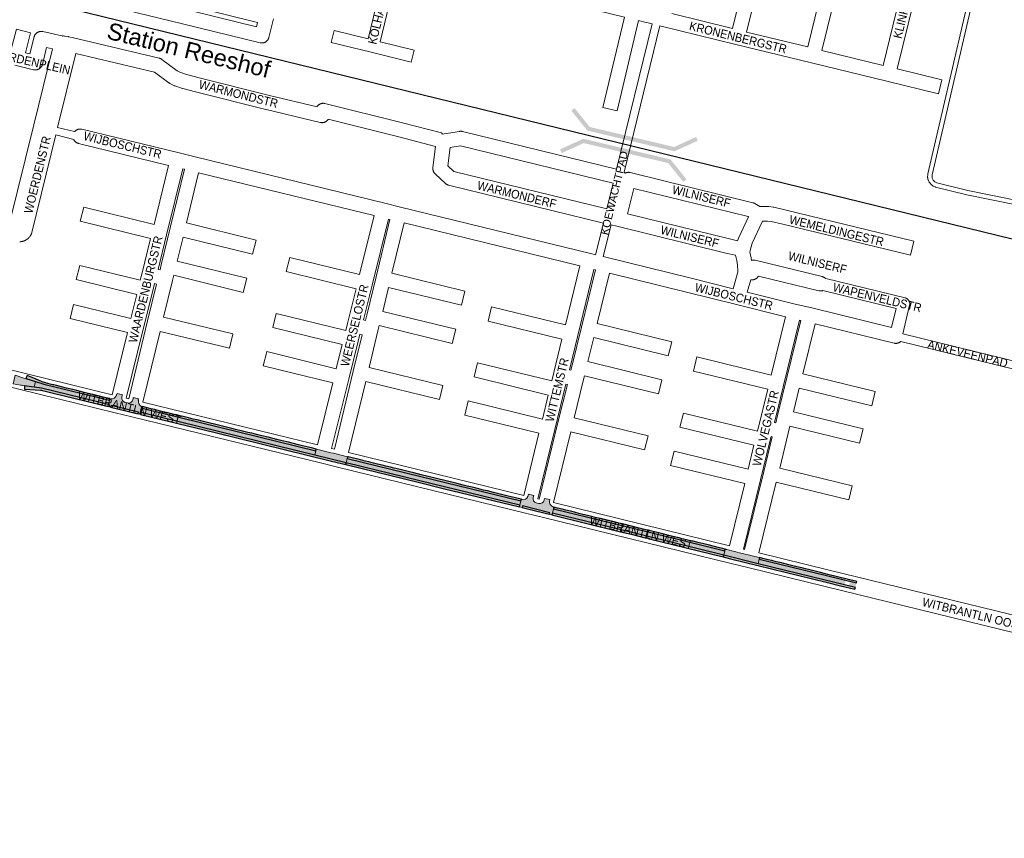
# Paper-space layout 'Layout1' of a CAD drawing. Header units: metres. Extents: x 123097 to 144122, y 392739 to 407589.
# Tile 19 of 256: x 127723 to 128602, y 397622 to 398353. Entities that reach past the tile are written whole.
import ezdxf
from ezdxf.enums import TextEntityAlignment as Align

# ---------------------------------------------------------------- set-up
doc = ezdxf.new("R2010")
doc.units = ezdxf.units.M
doc.header["$MEASUREMENT"] = 0
for name, color, linetype, lineweight in [('gs-anno-wegen algemeen tekst', 7, 'Continuous', 0), ('gs-knt-aanvullende hoofdweg', 7, 'Continuous', 0), ('gs-knt-fietspaden', 7, 'Continuous', 0), ('gs-knt-paden', 7, 'Continuous', 0), ('gs-knt-spoorlijn', 7, 'Continuous', 30), ('gs-knt-wegen algemeen', 7, 'Continuous', 0), ('gs-symb-viaduct', 7, 'Continuous', 0), ('ir-ARC-asfalt-hoofdwegen-te inspecteren', 5, 'Continuous', 0), ('ir-ARC-fietspaden naastliggend- te inspecteren', 1, 'Continuous', 0)]:
    doc.layers.add(name, color=color, linetype=linetype, lineweight=lineweight)
doc.styles.add('Style-Arial', font='arial.ttf')

# ---------------------------------------------------------------- blocks, each defined once
blk = doc.blocks.new('gg0-viaduct_6')
at = {"layer": 'gs-symb-viaduct', "linetype": 'Continuous'}
blk.add_hatch(color=7, dxfattribs=at).paths.add_polyline_path([(-55.76, -16.89), (-58, -14), (-40, 0), (40, 0), (58, -14), (55.76, -16.89), (38.75, -3.66), (-38.75, -3.66)])

psp = doc.layouts.get("Layout1")

# ---------------------------------------------------------------- hatches: boundary and pattern name
at = {"layer": 'ir-ARC-asfalt-hoofdwegen-te inspecteren', "linetype": 'Continuous', "lineweight": 13, "extrusion": (0, 0, -1)}
for points in [[(-127725.081, 398026.187), (-127724.337, 398026.287), (-127723.546, 398026.393), (-127717.157, 398027.441), (-127717.984, 398031.544), (-127718.781, 398035.258), (-127726.488, 398032.767), (-127726.567, 398032.747), (-127726.625, 398032.728), (-127726.626, 398032.731), (-127728.452, 398032.259), (-127737.077, 398029.652), (-127735.788, 398024.559), (-127726.952, 398025.835), (-127725.078, 398026.171)], [(-127735.788, 398024.559), (-127737.077, 398029.652), (-127744.488, 398027.412), (-127802.987, 398012.845), (-127802.097, 398009.001), (-127742.202, 398023.632)], [(-127809.808, 398018.983), (-127809.539, 398017.944), (-127809.258, 398017.994), (-127809.166, 398017.682), (-127808.665, 398016.37), (-127808.388, 398015.944), (-127807.258, 398014.862), (-127805.826, 398014.23), (-127804.82, 398014.1), (-127803.81, 398014.197), (-127803.33, 398014.328), (-127802.987, 398012.845), (-127802.097, 398009.001), (-127801.723, 398007.386), (-127804.056, 398006.831), (-127804.415, 398008.31), (-127828.835, 398002.301), (-127828.519, 398000.822), (-127830.85, 398000.253), (-127831.234, 398001.854), (-127832.177, 398005.778), (-127832.516, 398007.19), (-127832.057, 398007.307), (-127832.002, 398007.321), (-127831.115, 398007.731), (-127830.332, 398008.316), (-127829.3, 398009.711), (-127828.848, 398011.386), (-127829.038, 398013.111), (-127828.756, 398013.174), (-127828.965, 398014.106), (-127828.995, 398014.221), (-127824.311, 398015.347), (-127824.279, 398015.216), (-127824.057, 398014.321), (-127823.873, 398013.445), (-127823.205, 398012.027), (-127822.048, 398010.968), (-127820.577, 398010.427), (-127819.01, 398010.484), (-127816.884, 398011.008), (-127815.532, 398011.657), (-127814.516, 398012.761), (-127813.982, 398014.163), (-127814.006, 398015.663), (-127814.127, 398016.169), (-127814.279, 398016.789), (-127814.518, 398017.792)], [(-128184.015, 397921.225), (-128182.676, 397921.905), (-128181.695, 397923.043), (-128181.22, 397924.468), (-128181.321, 397925.967), (-128181.793, 397927.94), (-128176.968, 397929.122), (-128176.957, 397929.076), (-128176.722, 397928.084), (-128176.433, 397926.922), (-128175.741, 397925.543), (-128174.554, 397924.558), (-128173.072, 397924.132), (-128171.873, 397924.212), (-128170.709, 397924.51), (-128170.369, 397923.097), (-128169.45, 397919.272), (-128169.048, 397917.598), (-128171.402, 397917.014), (-128171.771, 397918.495), (-128196.002, 397912.414), (-128195.679, 397911.077), (-128198.014, 397910.508), (-128198.421, 397912.168), (-128199.351, 397915.958), (-128199.706, 397917.406), (-128199.296, 397917.553), (-128197.501, 397918.623), (-128196.511, 397919.942), (-128195.971, 397921.5), (-128195.932, 397923.149), (-128196.065, 397923.68), (-128196.187, 397924.169), (-128191.428, 397925.316), (-128191.142, 397924.103), (-128191.025, 397923.606), (-128190.347, 397922.215), (-128189.199, 397921.178), (-128187.746, 397920.644), (-128186.2, 397920.69)]]:
    psp.add_hatch(color=5, dxfattribs=at).paths.add_polyline_path(points, flags=0)
at = {"layer": 'ir-ARC-asfalt-hoofdwegen-te inspecteren', "linetype": 'Continuous', "lineweight": 13}
for points in [[(128002.965, 397965.545), (128000.664, 397966.097), (127987.889, 397969.245), (127987.595, 397969.317), (127987.219, 397967.788), (127986.252, 397963.859), (128014.405, 397956.987), (128015.304, 397960.892), (128015.66, 397962.436)], [(128081.01, 397944.915), (128015.304, 397960.892), (128014.405, 397956.987), (128080.093, 397941.049), (128169.45, 397919.272), (128170.369, 397923.097)], [(128383.464, 397872.382), (128382.916, 397872.529), (128369.221, 397875.885), (128367.919, 397876.204), (128354.065, 397879.607), (128353.647, 397879.695), (128353.235, 397879.815), (128352.742, 397879.938), (128352.374, 397878.46), (128351.388, 397874.503), (128382.16, 397866.962), (128383.131, 397870.998)]]:
    psp.add_hatch(color=5, dxfattribs=at).paths.add_polyline_path(points, flags=0)
h = psp.add_hatch(color=5, dxfattribs=at)
h.paths.add_polyline_path([(128468.887, 397845.852), (128440.874, 397852.706), (128382.16, 397866.962), (128383.131, 397870.998), (128469.841, 397849.752)])
h.paths.add_polyline_path([(128463.256, 397847.667), (128459.378, 397848.614), (128460.058, 397851.413), (128463.943, 397850.462)], flags=16)
at = {"layer": 'ir-ARC-fietspaden naastliggend- te inspecteren', "linetype": 'Continuous', "lineweight": 30}
for points in [[(127803.33, 398014.328), (127801.179, 398014.87), (127797.422, 398015.792), (127791.731, 398017.184), (127788.293, 398018.024), (127782.775, 398019.374), (127779.312, 398020.22), (127773.749, 398021.578), (127770.303, 398022.42), (127764.761, 398023.778), (127761.29, 398024.627), (127755.779, 398025.975), (127753.336, 398026.572), (127752.333, 398026.799), (127750.221, 398027.303), (127745.928, 398028.569), (127743.027, 398029.47), (127742.301, 398029.745), (127737.6, 398031.719), (127729.619, 398035.07), (127728.788, 398033.226), (127729.073, 398032.839), (127728.915, 398032.386), (127728.452, 398032.259), (127737.077, 398029.652), (127744.488, 398027.412), (127802.987, 398012.845)], [(127726.952, 398025.835), (127727.366, 398025.454), (127727.181, 398024.922), (127727.138, 398022.777), (127741.427, 398021.932), (127742.203, 398021.862), (127743.198, 398021.653), (127749.291, 398020.235), (127751.66, 398019.665), (127801.723, 398007.386), (127802.097, 398009.001), (127742.202, 398023.632)], [(127817.709, 398003.477), (127824.648, 398001.773), (127828.519, 398000.822), (127828.835, 398002.301), (127804.415, 398008.31), (127804.056, 398006.831)], [(128006.256, 397957.399), (128014.06, 397955.487), (128014.405, 397956.987), (127986.252, 397963.859), (127831.234, 398001.854), (127830.85, 398000.253), (127897.438, 397984.006), (128000, 397958.931)], [(127912.192, 397987.728), (127899.08, 397990.934), (127890.521, 397993.027), (127887.072, 397993.87), (127881.2, 397995.306), (127877.783, 397996.142), (127873.59, 397997.167), (127870.142, 397998.01), (127866.213, 397998.971), (127862.744, 397999.816), (127862.005, 398000), (127858.473, 398000.864), (127855.009, 398001.711), (127850.98, 398002.696), (127847.503, 398003.546), (127843.388, 398004.552), (127839.956, 398005.391), (127835.719, 398006.427), (127832.516, 398007.19), (127832.177, 398005.778), (127987.219, 397967.788), (127987.595, 397969.317), (127984.615, 397970.041), (127980.677, 397970.981), (127975.253, 397972.307), (127971.822, 397973.146), (127966.161, 397974.531), (127962.741, 397975.367), (127957.144, 397976.736), (127953.701, 397977.578), (127948.045, 397978.961), (127944.597, 397979.804), (127938.936, 397981.188), (127935.502, 397982.028), (127930.021, 397983.368), (127926.585, 397984.208), (127920.508, 397985.694), (127915.621, 397986.889)], [(128014.06, 397955.487), (128079.704, 397939.408), (128101.046, 397934.18), (128169.048, 397917.598), (128169.45, 397919.272), (128080.093, 397941.049), (128014.405, 397956.987)], [(128038.712, 397956.792), (128034.658, 397957.785), (128031.195, 397958.633), (128027.087, 397959.639), (128023.634, 397960.484), (128019.56, 397961.482), (128016.107, 397962.327), (128015.66, 397962.436), (128015.304, 397960.892), (128081.01, 397944.915), (128170.369, 397923.097), (128170.709, 397924.51), (128167.868, 397925.176), (128164.413, 397926.021), (128158.85, 397927.383), (128155.385, 397928.231), (128149.449, 397929.683), (128145.995, 397930.529), (128140.363, 397931.907), (128136.895, 397932.756), (128131.695, 397934.028), (128128.207, 397934.882), (128122.386, 397936.306), (128118.902, 397937.159), (128113.533, 397938.473), (128109.857, 397939.372), (128081.351, 397946.352), (128074.772, 397947.963), (128070.829, 397948.928), (128064.874, 397950.386), (128061.425, 397951.231), (128057.283, 397952.245), (128053.846, 397953.087), (128049.779, 397954.082), (128046.336, 397954.925), (128042.174, 397955.944)], [(128177.284, 397915.575), (128195.679, 397911.077), (128196.002, 397912.414), (128171.771, 397918.495), (128171.402, 397917.014)], [(128259.258, 397895.534), (128259.686, 397897.203), (128198.421, 397912.168), (128198.014, 397910.508), (128229.317, 397902.761), (128258.052, 397895.825)], [(128254.777, 397903.936), (128248.438, 397905.46), (128244.971, 397906.308), (128241.382, 397907.186), (128237.89, 397908.041), (128233.26, 397909.174), (128229.805, 397910.019), (128225.679, 397911.029), (128222.182, 397911.885), (128218.106, 397912.883), (128214.642, 397913.73), (128210.539, 397914.734), (128207.08, 397915.581), (128202.97, 397916.587), (128199.706, 397917.406), (128199.351, 397915.958), (128260.645, 397900.941), (128261.025, 397902.421), (128257.711, 397903.231)], [(128268.757, 397893.24), (128281.341, 397890.178), (128282.463, 397889.917), (128282.845, 397891.464), (128259.686, 397897.203), (128259.258, 397895.534)], [(128284.156, 397896.77), (128283.05, 397897.038), (128274.778, 397899.038), (128262.19, 397902.127), (128261.025, 397902.421), (128260.645, 397900.941), (128283.79, 397895.289)], [(128283.79, 397895.289), (128352.374, 397878.46), (128352.742, 397879.938), (128350.559, 397880.469), (128347.631, 397881.186), (128341.9, 397882.588), (128338.569, 397883.404), (128332.476, 397884.895), (128329.528, 397885.616), (128323.982, 397886.973), (128320.535, 397887.816), (128314.419, 397889.313), (128311.488, 397890.031), (128305.938, 397891.388), (128302.467, 397892.238), (128296.959, 397893.586), (128293.533, 397894.424), (128285.974, 397896.328), (128284.156, 397896.77)], [(128284.94, 397889.295), (128351.033, 397872.961), (128351.388, 397874.503), (128282.845, 397891.464), (128282.463, 397889.917), (128283.904, 397889.571)], [(128351.033, 397872.961), (128357.587, 397871.341), (128442.743, 397850.419), (128455.537, 397847.297), (128468.468, 397844.142), (128468.887, 397845.852), (128440.874, 397852.706), (128382.16, 397866.962), (128351.388, 397874.503)], [(128431.792, 397860.491), (128428.322, 397861.345), (128424.532, 397862.278), (128421.066, 397863.131), (128416.644, 397864.22), (128413.217, 397865.063), (128409.388, 397866.005), (128406.142, 397866.804), (128401.71, 397867.895), (128398.266, 397868.743), (128394.248, 397869.731), (128391.012, 397870.528), (128386.347, 397871.676), (128383.464, 397872.382), (128383.131, 397870.998), (128441.836, 397856.614), (128469.841, 397849.752), (128470.17, 397851.095), (128444.385, 397857.392), (128442.163, 397857.939), (128441.095, 397858.202), (128437.849, 397859)]]:
    psp.add_hatch(color=1, dxfattribs=at).paths.add_polyline_path(points, flags=0)

# ---------------------------------------------------------------- linework, layer by layer
at = {"layer": 'gs-anno-wegen algemeen tekst', "color": 7, "linetype": 'Continuous', "flags": 128}
psp.add_lwpolyline([(128058.781, 398391.167), (128044.594, 398332.981), (128075.083, 398325.489, -0.3681503), (128075.089, 398325.478), (128072.464, 398314.794, -0.3847609), (128072.452, 398314.787), (128036.623, 398323.592), (128000.86, 398332.382, -0.3681486), (128000.853, 398332.393), (128003.479, 398343.077, -0.3847596), (128003.491, 398343.084), (128033.892, 398335.611), (128048.077, 398393.789)], format="xyb", dxfattribs=at)
for points in [[(128442.472, 398121.519), (128513.294, 398104.351), (128513.547, 398104.283), (128513.797, 398104.203), (128514.043, 398104.112), (128514.284, 398104.008), (128514.52, 398103.894), (128514.75, 398103.768), (128514.974, 398103.632), (128515.191, 398103.485), (128515.401, 398103.328), (128515.604, 398103.161), (128515.798, 398102.984), (128515.983, 398102.799), (128516.16, 398102.605), (128516.327, 398102.403), (128516.484, 398102.193), (128516.631, 398101.976), (128516.767, 398101.752), (128516.893, 398101.522), (128517.008, 398101.286), (128517.111, 398101.045), (128517.203, 398100.799), (128517.283, 398100.549), (128517.35, 398100.296), (128517.406, 398100.04), (128517.45, 398099.781), (128517.481, 398099.521), (128517.5, 398099.259), (128517.506, 398098.997), (128517.5, 398098.735), (128517.481, 398098.473), (128517.45, 398098.213), (128517.407, 398097.954), (128517.351, 398097.698), (128511.185, 398072.265)], [(128501.191, 398077.814), (128505.343, 398094.939), (128439.878, 398110.808)]]:
    psp.add_lwpolyline(points, dxfattribs=at)
at = {"layer": 'gs-knt-aanvullende hoofdweg', "color": 7, "linetype": 'Continuous', "flags": 128}
for points in [[(127706.029, 398042.16), (127709.881, 398041.217), (127805.351, 398017.859)], [(128441.941, 397846.653), (128372.821, 397863.562), (128359.301, 397866.87), (128189.428, 397908.448), (128175.579, 397911.837), (128006.557, 397953.17), (127991.335, 397956.892), (127822.997, 397998.078), (127808.092, 398001.725), (127706.311, 398026.628), (127702.349, 398027.597)], [(127817.997, 398014.765), (127820.231, 398014.218)], [(127832.878, 398011.124), (127988.604, 397973.023)], [(128001.252, 397969.93), (128003.784, 397969.31)], [(128016.432, 397966.218), (128172.823, 397927.974)], [(128185.47, 397924.88), (128186.676, 397924.585)], [(128199.322, 397921.49), (128356.542, 397883.009)], [(128369.189, 397879.914), (128370.074, 397879.697)], [(128382.721, 397876.603), (128445.51, 397861.242)], [(128445.51, 397861.242), (128445.514, 397861.242), (128445.517, 397861.241)], [(128445.51, 397861.242), (128445.514, 397861.242), (128445.517, 397861.241)], [(128445.517, 397861.241), (128778.378, 397779.809)], [(128441.95, 397846.652), (128441.948, 397846.652), (128441.944, 397846.652), (128441.941, 397846.653)], [(128441.95, 397846.652), (128441.948, 397846.652), (128441.944, 397846.652), (128441.941, 397846.653)], [(129257.102, 397648.888), (129254.989, 397649.153), (129254.925, 397649.162), (129246.557, 397650.287), (129246.532, 397650.29), (129246.223, 397650.339), (129246.21, 397650.341), (129246.2, 397650.342), (129245.89, 397650.406), (129245.845, 397650.415), (129233.143, 397653.263), (129233.066, 397653.281), (129215.426, 397657.432), (129215.394, 397657.44), (129215.329, 397657.455), (129028.937, 397703.052), (128781.132, 397763.672), (128441.95, 397846.652)]]:
    psp.add_lwpolyline(points, dxfattribs=at)
at = {"layer": 'gs-knt-fietspaden', "color": 7, "linetype": 'Continuous', "flags": 128}
for points in [[(128255.797, 398219.347), (128287.533, 398348.957)], [(128294.351, 398347.286), (128262.372, 398216.681)], [(127756.751, 398256.587), (127771.896, 398252.728)], [(127771.096, 398245.688), (127755.083, 398249.767)], [(128247.094, 398183.805), (128252.7, 398206.701)], [(128237.056, 398142.812), (128243.997, 398171.159)], [(128250.817, 398169.494), (128243.867, 398141.112)], [(128511.185, 398072.265), (128653.359, 398037.279)], [(128654.01, 398029.889), (128509.491, 398065.453)]]:
    psp.add_lwpolyline(points, dxfattribs=at)
at = {"layer": 'gs-knt-paden', "color": 7, "linetype": 'Continuous', "flags": 128}
for points in [[(128613.947, 398186.969), (128568.488, 398196.297), (128568.408, 398196.315), (128540.468, 398203.247), (128540.386, 398203.269), (128540.304, 398203.295), (128540.224, 398203.324), (128540.146, 398203.357), (128538.702, 398203.989), (128538.622, 398204.026), (128538.544, 398204.067), (128538.467, 398204.111), (128538.392, 398204.159), (128537.336, 398204.865), (128537.258, 398204.92), (128537.183, 398204.978), (128537.111, 398205.04), (128537.042, 398205.104), (128536.976, 398205.173), (128535.258, 398207.034), (128535.198, 398207.101), (128535.142, 398207.172), (128535.088, 398207.245), (128535.038, 398207.32), (128534.991, 398207.397), (128534.948, 398207.477), (128534.909, 398207.558), (128533.851, 398209.859), (128533.814, 398209.946), (128533.78, 398210.035), (128533.751, 398210.126), (128533.726, 398210.217), (128533.706, 398210.31), (128533.461, 398211.556), (128533.445, 398211.65), (128533.433, 398211.744), (128533.426, 398211.838), (128533.423, 398211.933), (128533.425, 398212.027), (128533.53, 398214.559), (128533.536, 398214.652), (128533.546, 398214.745), (128533.561, 398214.837), (128533.58, 398214.929), (128587.346, 398446.888)], [(128590.764, 398443.831), (128537.538, 398214.204), (128537.451, 398212.098), (128537.604, 398211.32), (128538.428, 398209.526), (128539.768, 398208.075), (128540.478, 398207.6), (128541.602, 398207.108), (128569.336, 398200.227), (128614.812, 398190.895), (128614.868, 398190.883), (128614.924, 398190.869), (128648.061, 398182.061), (128675.848, 398175.478), (128675.876, 398175.471), (128706.961, 398167.647), (128706.964, 398167.646), (128706.968, 398167.645)]]:
    psp.add_lwpolyline(points, dxfattribs=at)
at = {"layer": 'gs-knt-spoorlijn', "color": 7, "linetype": 'Continuous', "flags": 128}
psp.add_lwpolyline([(123817.138, 399332.584), (126023.424, 398789.468), (133158.298, 397044.421)], dxfattribs=at)
at = {"layer": 'gs-knt-wegen algemeen', "color": 7, "linetype": 'Continuous', "flags": 128}
for points in [[(128359.108, 398344.793), (128393.869, 398486.467)], [(128406.516, 398483.376), (128371.754, 398341.695)], [(128426.413, 398328.336), (128461.09, 398470.062)], [(128473.741, 398466.982), (128439.061, 398325.244)], [(128493.64, 398311.893), (128528.33, 398453.714)], [(128540.971, 398450.596), (128506.287, 398308.799)], [(127949.331, 398353.517), (127945.302, 398336.871), (127945.222, 398336.571), (127945.128, 398336.276), (127945.019, 398335.985), (127944.897, 398335.699), (127944.761, 398335.42), (127944.612, 398335.147), (127944.451, 398334.882), (127944.277, 398334.625), (127944.091, 398334.377), (127943.893, 398334.137), (127943.684, 398333.908), (127943.464, 398333.688), (127943.234, 398333.48), (127942.994, 398333.282), (127942.746, 398333.096), (127942.488, 398332.922), (127942.223, 398332.761), (127941.95, 398332.613), (127941.671, 398332.477), (127941.385, 398332.356), (127941.094, 398332.248), (127940.798, 398332.154), (127940.498, 398332.074), (127940.194, 398332.008), (127939.888, 398331.957), (127939.58, 398331.921), (127939.27, 398331.9), (127938.96, 398331.893), (127938.649, 398331.901), (127938.34, 398331.924), (127938.031, 398331.962), (127937.725, 398332.014), (127937.422, 398332.081), (127868.117, 398349.106), (127778.532, 398370.996)], [(127878.498, 398364.089), (127877.542, 398360.198), (127934.184, 398346.283), (127935.148, 398350.264), (127878.498, 398364.089)], [(128304.949, 398358.09), (128359.108, 398344.793)], [(127732.502, 398341.035), (127728.045, 398323.212), (127732.023, 398322.241), (127735.808, 398337.375), (127735.892, 398337.68), (127735.991, 398337.981), (127736.104, 398338.276), (127736.232, 398338.566), (127736.374, 398338.849), (127736.529, 398339.125), (127736.698, 398339.393), (127736.879, 398339.653), (127737.073, 398339.904), (127737.279, 398340.144), (127737.496, 398340.375), (127737.725, 398340.594), (127737.963, 398340.803), (127738.212, 398340.999), (127738.469, 398341.183), (127738.736, 398341.354), (127739.01, 398341.513), (127739.292, 398341.657), (127739.581, 398341.788), (127739.875, 398341.905), (127740.175, 398342.007), (127740.479, 398342.094), (127740.788, 398342.167), (127741.099, 398342.224), (127741.413, 398342.266), (127741.729, 398342.293), (127742.045, 398342.304), (127742.362, 398342.301), (127742.678, 398342.281), (127742.993, 398342.247), (127743.306, 398342.197), (127743.616, 398342.132), (127760.448, 398338.166), (127761.375, 398337.947)], [(127766.356, 398337.538), (127769.591, 398336.743)], [(127769.591, 398336.743), (127769.593, 398336.743), (127769.596, 398336.743), (127769.6, 398336.742)], [(127769.591, 398336.743), (127769.593, 398336.743), (127769.596, 398336.743), (127769.6, 398336.742)], [(127769.6, 398336.742), (127769.647, 398336.731), (127847.472, 398318.311), (127847.757, 398318.237), (127848.039, 398318.149), (127848.317, 398318.049), (127848.589, 398317.937), (127848.857, 398317.812), (127849.118, 398317.675), (127849.374, 398317.527), (127849.622, 398317.367), (127849.862, 398317.196), (127863.442, 398307.075), (127865.947, 398305.753), (127871.931, 398303.827), (127883.074, 398300.883), (127945.835, 398285.143)], [(128371.754, 398341.695), (128426.413, 398328.336)], [(127695.2, 398170.982), (127695.468, 398171.027), (127695.503, 398171.032), (127695.783, 398171.065), (127695.82, 398171.069), (127695.943, 398171.077), (127696.099, 398171.088), (127696.131, 398171.09), (127699.716, 398171.243), (127699.91, 398171.248), (127700.103, 398171.248), (127704.773, 398171.17), (127705.078, 398171.158), (127705.383, 398171.131), (127705.686, 398171.09), (127712.371, 398170.027), (127712.634, 398169.98), (127712.895, 398169.922), (127713.618, 398169.745), (127735.391, 398258.833), (127735.392, 398258.837), (127752.043, 398326.77)], [(127752.043, 398326.77), (127746.881, 398327.986), (127743.083, 398312.802), (127742.999, 398312.496), (127742.899, 398312.193), (127742.785, 398311.896), (127742.656, 398311.605), (127742.513, 398311.32), (127742.357, 398311.043), (127742.187, 398310.774), (127742.004, 398310.513), (127741.808, 398310.262), (127741.601, 398310.021), (127741.382, 398309.789), (127741.152, 398309.569), (127740.911, 398309.361), (127740.661, 398309.164), (127740.401, 398308.98), (127740.133, 398308.809), (127739.856, 398308.651), (127739.572, 398308.507), (127739.282, 398308.377), (127738.985, 398308.261), (127738.683, 398308.16), (127738.377, 398308.074), (127738.066, 398308.003), (127737.753, 398307.947), (127737.437, 398307.906), (127737.12, 398307.882), (127736.802, 398307.872), (127736.483, 398307.878), (127736.166, 398307.9), (127735.849, 398307.937), (127735.536, 398307.99), (127735.225, 398308.058), (127718.597, 398312.116)], [(127772.886, 398322.585), (127756.751, 398256.587)], [(128094.042, 398239.555), (128061.407, 398248.093), (127998.222, 398263.745), (127998.167, 398263.658), (127997.985, 398263.398), (127997.791, 398263.147), (127997.584, 398262.906), (127997.367, 398262.675), (127997.138, 398262.455), (127996.898, 398262.247), (127996.649, 398262.05), (127996.391, 398261.866), (127996.124, 398261.695), (127995.848, 398261.537), (127995.566, 398261.392), (127995.277, 398261.262), (127994.981, 398261.146), (127994.681, 398261.044), (127994.376, 398260.957), (127994.067, 398260.885), (127993.754, 398260.828), (127993.44, 398260.786), (127993.123, 398260.76), (127992.806, 398260.749), (127992.489, 398260.754), (127992.172, 398260.774), (127991.857, 398260.81), (127991.544, 398260.861), (127991.233, 398260.927), (127942.777, 398272.487), (127942.704, 398272.505), (127879.867, 398288.265), (127879.788, 398288.285), (127868.438, 398291.283), (127868.272, 398291.329), (127868.107, 398291.38), (127861.417, 398293.533), (127861.149, 398293.626), (127860.885, 398293.73), (127860.626, 398293.846), (127860.372, 398293.973), (127856.917, 398295.797), (127856.696, 398295.919), (127856.481, 398296.049), (127856.271, 398296.188), (127856.066, 398296.334), (127843.162, 398305.951), (127772.886, 398322.585)], [(128439.061, 398325.244), (128493.64, 398311.893)], [(127945.835, 398285.143), (127988.307, 398275.01), (127988.399, 398275.156), (127988.582, 398275.417), (127988.778, 398275.668), (127988.986, 398275.91), (127989.206, 398276.142), (127989.437, 398276.362), (127989.678, 398276.571), (127989.93, 398276.767), (127990.19, 398276.952), (127990.459, 398277.123), (127990.737, 398277.28), (127991.022, 398277.424), (127991.313, 398277.554), (127991.611, 398277.669), (127991.913, 398277.77), (127992.221, 398277.856), (127992.532, 398277.926), (127992.846, 398277.981), (127993.163, 398278.021), (127993.481, 398278.045), (127993.8, 398278.054), (127994.119, 398278.047), (127994.437, 398278.024), (127994.754, 398277.986), (127995.069, 398277.932), (127995.38, 398277.863), (128064.579, 398260.721), (128064.662, 398260.7), (128099.487, 398251.589), (128099.755, 398251.513), (128100.022, 398251.424), (128100.025, 398251.421), (128100.027, 398251.417), (128100.147, 398250.538)], [(127771.896, 398252.728), (127772.072, 398252.934), (127772.291, 398253.167), (127772.522, 398253.388), (127772.762, 398253.598), (127773.013, 398253.796), (127773.273, 398253.982), (127773.542, 398254.155), (127773.819, 398254.314), (127774.104, 398254.459), (127774.395, 398254.59), (127774.693, 398254.707), (127774.996, 398254.809), (127775.303, 398254.896), (127775.614, 398254.968), (127775.929, 398255.024), (127776.246, 398255.065), (127776.564, 398255.09), (127776.884, 398255.1), (127777.203, 398255.094), (127777.522, 398255.072), (127777.839, 398255.035), (127778.154, 398254.982), (127778.466, 398254.914), (127865.236, 398233.708), (127879.397, 398230.246), (128048.814, 398188.83), (128062.81, 398185.408)], [(127755.083, 398249.767), (127733.792, 398162.806), (127733.718, 398162.53), (127733.632, 398162.258), (127733.591, 398162.139), (127733.549, 398162.021), (127733.505, 398161.903), (127733.46, 398161.787), (127733.414, 398161.67), (127733.367, 398161.553), (127733.318, 398161.437), (127733.268, 398161.323), (127733.217, 398161.208), (127733.164, 398161.094), (127733.11, 398160.98), (127733.056, 398160.868), (127733, 398160.756), (127732.942, 398160.644), (127732.883, 398160.532), (127732.824, 398160.423), (127732.763, 398160.313), (127732.7, 398160.204), (127732.637, 398160.095), (127732.573, 398159.988), (127732.507, 398159.881), (127732.44, 398159.775), (127732.371, 398159.669), (127732.303, 398159.565), (127732.232, 398159.461), (127732.161, 398159.357), (127732.088, 398159.255), (127732.015, 398159.154), (127731.94, 398159.053), (127731.864, 398158.953), (127731.787, 398158.853), (127731.709, 398158.756), (127731.63, 398158.658), (127731.549, 398158.561), (127731.468, 398158.466), (127731.386, 398158.372), (127731.303, 398158.277), (127731.218, 398158.184), (127731.133, 398158.092), (127731.047, 398158.002), (127730.96, 398157.911), (127730.871, 398157.822), (127730.782, 398157.733), (127730.692, 398157.647), (127730.601, 398157.56), (127730.508, 398157.475), (127730.415, 398157.39), (127730.322, 398157.308), (127730.227, 398157.225), (127730.131, 398157.144), (127730.034, 398157.063), (127729.937, 398156.985), (127729.839, 398156.907), (127729.739, 398156.83), (127729.639, 398156.754), (127729.539, 398156.68), (127729.437, 398156.606), (127729.335, 398156.533), (127729.231, 398156.461), (127729.128, 398156.392), (127729.023, 398156.322), (127728.917, 398156.254), (127728.811, 398156.187), (127728.705, 398156.122), (127728.597, 398156.057), (127728.488, 398155.994), (127728.379, 398155.931), (127728.27, 398155.871), (127728.159, 398155.811), (127728.048, 398155.752), (127727.936, 398155.695), (127727.825, 398155.639), (127727.712, 398155.584), (127727.598, 398155.53), (127727.484, 398155.478), (127727.37, 398155.427), (127727.254, 398155.377), (127727.138, 398155.328), (127727.022, 398155.281), (127726.906, 398155.235), (127726.789, 398155.19), (127726.671, 398155.146), (127726.552, 398155.104), (127726.434, 398155.063), (127726.315, 398155.023), (127726.195, 398154.985), (127726.075, 398154.948), (127725.956, 398154.912), (127725.835, 398154.878), (127725.713, 398154.845), (127725.592, 398154.813), (127725.471, 398154.782), (127725.348, 398154.753), (127725.226, 398154.725), (127725.103, 398154.699), (127724.981, 398154.674), (127724.857, 398154.65), (127724.734, 398154.627), (127724.61, 398154.606), (127724.487, 398154.586), (127724.362, 398154.568), (127724.237, 398154.551), (127724.113, 398154.535), (127723.989, 398154.521), (127723.864, 398154.508), (127723.738, 398154.496), (127723.613, 398154.486), (127723.489, 398154.477), (127723.363, 398154.469), (127723.238, 398154.463), (127723.112, 398154.458), (127722.987, 398154.455), (127722.862, 398154.453)], [(128100.147, 398250.538), (128101.777, 398250.799), (128115.559, 398253.002), (128115.844, 398253.041), (128116.13, 398253.068), (128116.418, 398253.082), (128116.705, 398253.083), (128116.993, 398253.071), (128117.279, 398253.047), (128117.564, 398253.01), (128117.848, 398252.961), (128118.128, 398252.899)], [(128118.128, 398252.899), (128255.797, 398219.347)], [(127855.808, 398222.609), (127775.375, 398242.266), (127775.067, 398242.35), (127774.763, 398242.448), (127774.464, 398242.561), (127774.171, 398242.689), (127773.885, 398242.831), (127773.606, 398242.987), (127773.335, 398243.157), (127773.073, 398243.339), (127772.82, 398243.534), (127772.577, 398243.741), (127772.344, 398243.96), (127772.123, 398244.191), (127771.913, 398244.431), (127771.715, 398244.682), (127771.529, 398244.942), (127771.356, 398245.211), (127771.197, 398245.488), (127771.096, 398245.688)], [(128243.997, 398171.159), (128105.804, 398204.957), (128105.513, 398205.036), (128105.225, 398205.128), (128104.942, 398205.233), (128104.665, 398205.351), (128104.393, 398205.482), (128104.127, 398205.625), (128103.868, 398205.781), (128103.617, 398205.948), (128103.374, 398206.127), (128103.139, 398206.317), (128102.914, 398206.518), (128093.724, 398215.079), (128093.504, 398215.293), (128093.294, 398215.518), (128093.096, 398215.752), (128092.909, 398215.996), (128092.733, 398216.248), (128092.569, 398216.508), (128092.418, 398216.776), (128092.28, 398217.05), (128092.155, 398217.331), (128092.043, 398217.617), (128091.945, 398217.908), (128091.861, 398218.203), (128091.79, 398218.503), (128091.734, 398218.805), (128091.692, 398219.109), (128091.665, 398219.415), (128091.652, 398219.722), (128091.654, 398220.029), (128091.67, 398220.336), (128091.7, 398220.642), (128094.042, 398239.555)], [(128252.7, 398206.701), (128116.32, 398239.939), (128107.025, 398238.452), (128105.03, 398222.34), (128110.546, 398217.201), (128247.094, 398183.805)], [(127868.456, 398219.517), (127853.911, 398160.495), (127846.341, 398129.776), (127848.18, 398129.319), (127849.283, 398133.861), (127857.565, 398167.969), (127869.991, 398219.142)], [(127869.991, 398219.142), (127868.456, 398219.517)], [(128039.377, 398177.733), (127882.639, 398216.05)], [(128262.372, 398216.681), (128262.454, 398216.596), (128262.664, 398216.355), (128262.863, 398216.105), (128263.048, 398215.845), (128263.187, 398215.629)], [(128263.187, 398215.629), (128263.331, 398215.706), (128263.61, 398215.841), (128263.895, 398215.962), (128264.186, 398216.07), (128264.482, 398216.163), (128264.781, 398216.242), (128265.084, 398216.307), (128265.39, 398216.358), (128265.698, 398216.393), (128266.007, 398216.415), (128266.317, 398216.421), (128266.627, 398216.413), (128266.936, 398216.389), (128267.243, 398216.352), (128267.549, 398216.299), (128267.851, 398216.232)], [(128267.851, 398216.232), (128377.435, 398189.266), (128377.707, 398189.193), (128377.976, 398189.108), (128378.241, 398189.011), (128378.502, 398188.903), (128378.757, 398188.784), (128379.008, 398188.654), (128379.252, 398188.513), (128383.711, 398185.811)], [(128373.498, 398176.776), (128373.357, 398176.861), (128271.065, 398202.033), (128265.483, 398179.313), (128356.436, 398157.033), (128363.798, 398155.278)], [(128062.81, 398185.408), (128232.332, 398143.991), (128237.056, 398142.812)], [(128383.711, 398185.811), (128390.793, 398185.811), (128391.034, 398185.807), (128391.274, 398185.793), (128391.513, 398185.771), (128395.475, 398185.33), (128395.714, 398185.299), (128395.952, 398185.259), (128396.188, 398185.21), (128407.127, 398182.742), (128407.233, 398182.717)], [(128363.798, 398155.278), (128364.741, 398158.268), (128373.498, 398176.776)], [(128052.025, 398174.641), (128037.396, 398115.661), (128029.685, 398084.569), (128031.577, 398084.117), (128032.76, 398089.004), (128041, 398123.044), (128053.409, 398174.303)], [(128053.409, 398174.303), (128052.025, 398174.641)], [(128066.056, 398171.212), (128055.182, 398126.292)], [(128222.917, 398132.888), (128066.056, 398171.212)], [(128362.033, 398142.314), (128353.398, 398144.372), (128353.358, 398144.382), (128256.062, 398168.216), (128250.817, 398169.494)], [(128243.867, 398141.112), (128246.265, 398140.514), (128321.126, 398122.181), (128321.154, 398122.174), (128359.77, 398112.535)], [(128363.961, 398127.26), (128363.908, 398128.076), (128363.562, 398133.436), (128362.957, 398137.829), (128362.033, 398142.314)], [(128376.104, 398137.796), (128376.361, 398137.865), (128376.664, 398137.931), (128376.971, 398137.983), (128377.279, 398138.02), (128377.589, 398138.042), (128377.9, 398138.05), (128378.211, 398138.043), (128378.521, 398138.021), (128378.829, 398137.984), (128379.136, 398137.932), (128379.439, 398137.866)], [(128379.439, 398137.866), (128439.348, 398123.305), (128439.656, 398123.222), (128439.96, 398123.124), (128440.259, 398123.011), (128440.552, 398122.883), (128440.839, 398122.742), (128441.118, 398122.586), (128441.389, 398122.417), (128441.651, 398122.235), (128441.905, 398122.04), (128442.148, 398121.833), (128442.381, 398121.614), (128442.472, 398121.519)], [(128235.557, 398129.767), (128221.129, 398070.745), (128213.623, 398040.042), (128214.87, 398039.733), (128215.955, 398044.16), (128224.293, 398078.215), (128236.838, 398129.447)], [(128236.838, 398129.447), (128235.557, 398129.767)], [(128249.477, 398126.322), (128238.488, 398081.443)], [(128406.404, 398087.475), (128362.781, 398098.364), (128318.014, 398109.538), (128249.477, 398126.322)], [(128359.77, 398112.535), (128363.585, 398126.375), (128363.96, 398127.255)], [(128363.96, 398127.255), (128363.961, 398127.26)], [(128363.96, 398127.255), (128363.961, 398127.26)], [(128439.878, 398110.808), (128439.743, 398110.763), (128439.436, 398110.675), (128439.125, 398110.603), (128438.81, 398110.546), (128438.493, 398110.505), (128438.175, 398110.479), (128437.856, 398110.469), (128437.536, 398110.475), (128437.217, 398110.496), (128436.9, 398110.533), (128436.585, 398110.585), (128436.273, 398110.653), (128382.289, 398123.774), (128382.189, 398123.589), (128382.029, 398123.324), (128381.856, 398123.066), (128381.671, 398122.817), (128381.475, 398122.578), (128381.267, 398122.347), (128381.049, 398122.127), (128380.82, 398121.918), (128380.582, 398121.719), (128380.335, 398121.533), (128380.079, 398121.358), (128379.814, 398121.196), (128379.543, 398121.046), (128379.265, 398120.91), (128378.98, 398120.786), (128378.69, 398120.677), (128378.395, 398120.582), (128378.096, 398120.5), (128377.793, 398120.433), (128377.488, 398120.381), (128377.18, 398120.343), (128376.871, 398120.32), (128376.561, 398120.311), (128376.251, 398120.317), (128375.942, 398120.338), (128375.634, 398120.374), (128375.444, 398120.401), (128372.406, 398109.381)], [(127820.231, 398014.218), (127837.104, 398083.706), (127845.107, 398116.666), (127843.225, 398117.135), (127841.613, 398110.593), (127833.214, 398076.509), (127817.997, 398014.765)], [(128372.406, 398109.381), (128415.201, 398098.699), (128429.998, 398095.332), (128430.053, 398095.319), (128430.109, 398095.306), (128501.191, 398077.814)], [(128419.071, 398084.466), (128404.811, 398025.986), (128396.78, 397993.057), (128397.858, 397992.793), (128399.455, 397999.293), (128407.797, 398033.253), (128420.309, 398084.184)], [(128420.309, 398084.184), (128419.071, 398084.466)], [(128509.491, 398065.453), (128509.4, 398065.366), (128509.159, 398065.156), (128508.908, 398064.958), (128508.647, 398064.773), (128508.378, 398064.601), (128508.101, 398064.443), (128507.816, 398064.298), (128507.524, 398064.167), (128507.227, 398064.051), (128506.924, 398063.949), (128506.616, 398063.863), (128506.304, 398063.791), (128505.99, 398063.736), (128505.673, 398063.695), (128505.354, 398063.67), (128505.035, 398063.661), (128504.716, 398063.668), (128504.397, 398063.69), (128504.079, 398063.728), (128503.765, 398063.781), (128503.453, 398063.85), (128432.981, 398081.191)], [(128003.784, 397969.31), (128020.642, 398038.946), (128028.513, 398071.462), (128026.551, 398071.932), (128025.02, 398065.757), (128016.561, 398031.653), (128001.252, 397969.93)], [(128186.676, 397924.585), (128203.702, 397994.121), (128211.774, 398027.086), (128210.531, 398027.395), (128200.585, 397986.71), (128185.47, 397924.88)], [(128370.074, 397879.697), (128387.139, 397949.159), (128394.752, 397980.149), (128393.696, 397980.408), (128392.606, 397975.937), (128384.304, 397941.893), (128369.189, 397879.914)]]:
    psp.add_lwpolyline(points, dxfattribs=at)
for points in [[(128287.533, 398348.957), (128284.067, 398349.805), (128282.256, 398350.249), (128275.437, 398351.92), (128256.136, 398271.286, -0.3848359), (128256.124, 398271.279), (128243.481, 398274.306, -0.3684388), (128243.474, 398274.316), (128262.791, 398355.02), (128203.078, 398369.651), (128135.602, 398386.162), (128092.06, 398396.794)], [(127691.001, 398329.171), (127692.088, 398329.616), (127692.375, 398329.725), (127692.666, 398329.821), (127692.961, 398329.903), (127693.26, 398329.97), (127693.562, 398330.024), (127695.654, 398330.346), (127695.954, 398330.385), (127696.257, 398330.41), (127696.56, 398330.421), (127696.863, 398330.418), (127697.165, 398330.401), (127697.467, 398330.37), (127700.402, 398329.996), (127700.652, 398329.959), (127700.9, 398329.913), (127701.146, 398329.857), (127715.402, 398326.322), (127719.871, 398344.193, -0.3847162), (127719.882, 398344.2), (127732.495, 398341.046, -0.3679612), (127732.502, 398341.035)], [(128506.287, 398308.799), (128546.11, 398299.049, -0.3681907), (128546.117, 398299.038), (128543.025, 398286.41, -0.3847708), (128543.013, 398286.403), (128496.87, 398297.7), (128429.644, 398314.143), (128362.327, 398330.596), (128294.351, 398347.286)], [(127761.375, 398337.947), (127761.044, 398338.188, -0.6770603), (127761.049, 398338.206), (127761.327, 398338.209), (127761.604, 398338.2), (127761.881, 398338.179), (127762.992, 398338.072), (127763.178, 398338.051), (127763.363, 398338.026), (127765.801, 398337.649), (127766.08, 398337.599), (127766.356, 398337.538)], [(127805.351, 398017.859), (127819.012, 398073.293), (127767.828, 398085.813, -0.368201), (127767.821, 398085.823), (127770.91, 398098.453, -0.3847738), (127770.921, 398098.46), (127822.127, 398085.935), (127827.411, 398107.377), (127773.372, 398120.599, -0.3681985), (127773.365, 398120.61), (127776.455, 398133.239, -0.3847727), (127776.467, 398133.246), (127830.526, 398120.019), (127832.145, 398126.586), (127839.711, 398157.29), (127776.941, 398172.757, -0.368121), (127776.934, 398172.768), (127780.045, 398185.392, -0.3847531), (127780.056, 398185.399), (127842.827, 398169.932), (127855.808, 398222.609)], [(127882.639, 398216.05), (127871.748, 398171.2), (127933.863, 398155.878, -0.3681098), (127933.87, 398155.867), (127930.756, 398143.244, -0.3847503), (127930.744, 398143.237), (127868.675, 398158.548), (127863.468, 398137.1), (127925.544, 398121.867, -0.3681655), (127925.551, 398121.856), (127922.453, 398109.229, -0.3847659), (127922.441, 398109.223), (127860.395, 398124.447), (127859.287, 398119.884), (127851.295, 398086.973), (127913.265, 398072.061, -0.3683796), (127913.272, 398072.05), (127910.23, 398059.41, -0.3848212), (127910.218, 398059.403), (127848.223, 398074.321), (127832.878, 398011.124)], [(127988.604, 397973.023), (128002.352, 398028.451), (127940.339, 398043.644, -0.3681825), (127940.332, 398043.655), (127943.426, 398056.283, -0.3847695), (127943.438, 398056.29), (128005.486, 398041.088), (128010.811, 398062.556), (127948.725, 398077.783, -0.3681717), (127948.718, 398077.793), (127951.815, 398090.421, -0.3847671), (127951.826, 398090.428), (128013.945, 398075.193), (128015.468, 398081.333), (128023.188, 398112.463), (127960.859, 398127.779, -0.3681502), (127960.852, 398127.79), (127963.955, 398140.416, -0.3847616), (127963.966, 398140.423), (128026.322, 398125.1), (128039.377, 398177.733)], [(128407.233, 398182.717), (128521.09, 398155.01, -0.368256), (128521.097, 398154.999), (128518.023, 398142.366, -0.3847892), (128518.011, 398142.36), (128404.208, 398170.054), (128393.675, 398172.43), (128390.432, 398172.791), (128386.016, 398172.791), (128376.74, 398153.185), (128374.849, 398146.55), (128374.826, 398144.746), (128375.753, 398140.245), (128375.793, 398140.032), (128375.826, 398139.818), (128376.104, 398137.796)], [(128172.823, 397927.974), (128186.392, 397983.479), (128120.167, 397999.683, -0.3681974), (128120.16, 397999.694), (128123.25, 398012.323, -0.3847736), (128123.262, 398012.33), (128189.484, 397996.127), (128194.709, 398017.501), (128128.525, 398033.693, -0.3681992), (128128.518, 398033.704), (128131.607, 398046.333, -0.3847735), (128131.619, 398046.34), (128197.801, 398030.149), (128206.936, 398067.514), (128141.073, 398083.628, -0.3681987), (128141.066, 398083.639), (128144.156, 398096.268, -0.3847729), (128144.168, 398096.275), (128210.027, 398080.162), (128222.917, 398132.888)], [(128055.182, 398126.292), (128120.279, 398110.366, -0.368199), (128120.286, 398110.355), (128117.196, 398097.726, -0.3847728), (128117.184, 398097.719), (128052.119, 398113.638), (128046.942, 398092.252), (128112.129, 398076.304, -0.3681991), (128112.136, 398076.293), (128109.046, 398063.664, -0.3847727), (128109.034, 398063.657), (128043.879, 398079.598), (128042.703, 398074.742), (128034.824, 398042.194), (128100.674, 398026.083, -0.3681974), (128100.681, 398026.072), (128097.591, 398013.443, -0.3847742), (128097.579, 398013.436), (128031.761, 398029.54), (128016.432, 397966.218)], [(128238.488, 398081.443), (128304.983, 398065.175, -0.3681995), (128304.99, 398065.164), (128301.9, 398052.535, -0.3847723), (128301.888, 398052.528), (128235.391, 398068.797), (128230.15, 398047.388), (128296.133, 398031.245, -0.368199), (128296.14, 398031.234), (128293.05, 398018.605, -0.3847728), (128293.038, 398018.598), (128227.053, 398034.742), (128225.963, 398030.293), (128217.897, 397997.349), (128283.804, 397981.225, -0.3681984), (128283.811, 397981.214), (128280.722, 397968.585, -0.3847741), (128280.71, 397968.578), (128214.8, 397984.703), (128199.322, 397921.49)], [(128356.542, 397883.009), (128370.111, 397938.648), (128303.946, 397954.727, -0.3682716), (128303.939, 397954.738), (128307.009, 397967.372, -0.3847919), (128307.021, 397967.379), (128373.195, 397951.297), (128378.415, 397972.701), (128312.316, 397988.874, -0.3681984), (128312.309, 397988.885), (128315.399, 398001.514, -0.3847726), (128315.411, 398001.521), (128381.5, 397985.351), (128390.62, 398022.75), (128324.381, 398038.957, -0.3681971), (128324.374, 398038.968), (128327.464, 398051.597, -0.3847746), (128327.476, 398051.604), (128393.705, 398035.4), (128406.404, 398087.475)], [(128432.981, 398081.191), (128421.996, 398036.475), (128486.595, 398020.671, -0.368199), (128486.602, 398020.66), (128483.513, 398008.031, -0.3847734), (128483.501, 398008.024), (128418.89, 398023.831), (128413.653, 398002.515), (128475.77, 397987.318, -0.3681992), (128475.777, 397987.307), (128472.687, 397974.678, -0.3847726), (128472.675, 397974.671), (128410.548, 397989.871), (128401.338, 397952.381), (128466.032, 397936.553, -0.3681987), (128466.039, 397936.542), (128462.949, 397923.913, -0.3847731), (128462.937, 397923.906), (128398.231, 397939.737), (128382.721, 397876.603)]]:
    psp.add_lwpolyline(points, format="xyb", dxfattribs=at)
at = {"layer": 'ir-ARC-asfalt-hoofdwegen-te inspecteren', "color": 5, "linetype": 'Continuous', "lineweight": 13}
for points in [[(127725.081, 398026.187), (127724.337, 398026.287), (127723.546, 398026.393), (127717.157, 398027.441), (127717.984, 398031.544), (127718.781, 398035.258), (127726.488, 398032.767), (127726.567, 398032.747), (127726.625, 398032.728), (127726.626, 398032.731), (127728.452, 398032.259), (127737.077, 398029.652), (127735.788, 398024.559), (127726.952, 398025.835), (127725.078, 398026.171)], [(127735.788, 398024.559), (127737.077, 398029.652), (127744.488, 398027.412), (127802.987, 398012.845), (127802.097, 398009.001), (127742.202, 398023.632)], [(127809.808, 398018.983), (127809.539, 398017.944), (127809.258, 398017.994), (127809.166, 398017.682), (127808.665, 398016.37), (127808.388, 398015.944), (127807.258, 398014.862), (127805.826, 398014.23), (127804.82, 398014.1), (127803.81, 398014.197), (127803.33, 398014.328), (127802.987, 398012.845), (127802.097, 398009.001), (127801.723, 398007.386), (127804.056, 398006.831), (127804.415, 398008.31), (127828.835, 398002.301), (127828.519, 398000.822), (127830.85, 398000.253), (127831.234, 398001.854), (127832.177, 398005.778), (127832.516, 398007.19), (127832.057, 398007.307), (127832.002, 398007.321), (127831.115, 398007.731), (127830.332, 398008.316), (127829.3, 398009.711), (127828.848, 398011.386), (127829.038, 398013.111), (127828.756, 398013.174), (127828.965, 398014.106), (127828.995, 398014.221), (127824.311, 398015.347), (127824.279, 398015.216), (127824.057, 398014.321), (127823.873, 398013.445), (127823.205, 398012.027), (127822.048, 398010.968), (127820.577, 398010.427), (127819.01, 398010.484), (127816.884, 398011.008), (127815.532, 398011.657), (127814.516, 398012.761), (127813.982, 398014.163), (127814.006, 398015.663), (127814.127, 398016.169), (127814.279, 398016.789), (127814.518, 398017.792)], [(127986.252, 397963.859), (127987.219, 397967.788), (127832.177, 398005.778), (127831.234, 398001.854)], [(128002.965, 397965.545), (128000.664, 397966.097), (127987.889, 397969.245), (127987.595, 397969.317), (127987.219, 397967.788), (127986.252, 397963.859), (128014.405, 397956.987), (128015.304, 397960.892), (128015.66, 397962.436)], [(128081.01, 397944.915), (128015.304, 397960.892), (128014.405, 397956.987), (128080.093, 397941.049), (128169.45, 397919.272), (128170.369, 397923.097)], [(128184.015, 397921.225), (128182.676, 397921.905), (128181.695, 397923.043), (128181.22, 397924.468), (128181.321, 397925.967), (128181.793, 397927.94), (128176.968, 397929.122), (128176.957, 397929.076), (128176.722, 397928.084), (128176.433, 397926.922), (128175.741, 397925.543), (128174.554, 397924.558), (128173.072, 397924.132), (128171.873, 397924.212), (128170.709, 397924.51), (128170.369, 397923.097), (128169.45, 397919.272), (128169.048, 397917.598), (128171.402, 397917.014), (128171.771, 397918.495), (128196.002, 397912.414), (128195.679, 397911.077), (128198.014, 397910.508), (128198.421, 397912.168), (128199.351, 397915.958), (128199.706, 397917.406), (128199.296, 397917.553), (128197.501, 397918.623), (128196.511, 397919.942), (128195.971, 397921.5), (128195.932, 397923.149), (128196.065, 397923.68), (128196.187, 397924.169), (128191.428, 397925.316), (128191.142, 397924.103), (128191.025, 397923.606), (128190.347, 397922.215), (128189.199, 397921.178), (128187.746, 397920.644), (128186.2, 397920.69)], [(128199.351, 397915.958), (128198.421, 397912.168), (128259.686, 397897.203), (128260.645, 397900.941)], [(128282.845, 397891.464), (128283.79, 397895.289), (128260.645, 397900.941), (128259.686, 397897.203)], [(128282.845, 397891.464), (128351.388, 397874.503), (128352.374, 397878.46), (128283.79, 397895.289)], [(128383.464, 397872.382), (128382.916, 397872.529), (128369.221, 397875.885), (128367.919, 397876.204), (128354.065, 397879.607), (128353.647, 397879.695), (128353.235, 397879.815), (128352.742, 397879.938), (128352.374, 397878.46), (128351.388, 397874.503), (128382.16, 397866.962), (128383.131, 397870.998)]]:
    psp.add_lwpolyline(points, close=True, dxfattribs=at)
at = {"layer": 'ir-ARC-asfalt-hoofdwegen-te inspecteren', "color": 5, "linetype": 'Continuous', "lineweight": 13, "extrusion": (0, 0, -1)}
for points in [[(-127986.252, 397963.859), (-127987.219, 397967.788), (-127831.234, 398001.854), (-127832.177, 398005.778)], [(-128282.845, 397891.464), (-128283.79, 397895.289), (-128259.686, 397897.203), (-128260.645, 397900.941)], [(-128282.845, 397891.464), (-128351.388, 397874.503), (-128283.79, 397895.289), (-128352.374, 397878.46)]]:
    psp.add_solid(points, dxfattribs=at)
at = {"layer": 'ir-ARC-asfalt-hoofdwegen-te inspecteren', "color": 5, "linetype": 'Continuous', "lineweight": 13}
psp.add_solid([(128199.351, 397915.958), (128198.421, 397912.168), (128260.645, 397900.941), (128259.686, 397897.203)], dxfattribs=at)
at = {"layer": 'ir-ARC-fietspaden naastliggend- te inspecteren', "color": 1, "linetype": 'Continuous', "lineweight": 30}
for points in [[(127803.33, 398014.328), (127801.179, 398014.87), (127797.422, 398015.792), (127791.731, 398017.184), (127788.293, 398018.024), (127782.775, 398019.374), (127779.312, 398020.22), (127773.749, 398021.578), (127770.303, 398022.42), (127764.761, 398023.778), (127761.29, 398024.627), (127755.779, 398025.975), (127753.336, 398026.572), (127752.333, 398026.799), (127750.221, 398027.303), (127745.928, 398028.569), (127743.027, 398029.47), (127742.301, 398029.745), (127737.6, 398031.719), (127729.619, 398035.07), (127728.788, 398033.226), (127729.073, 398032.839), (127728.915, 398032.386), (127728.452, 398032.259), (127737.077, 398029.652), (127744.488, 398027.412), (127802.987, 398012.845)], [(127726.952, 398025.835), (127727.366, 398025.454), (127727.181, 398024.922), (127727.138, 398022.777), (127741.427, 398021.932), (127742.203, 398021.862), (127743.198, 398021.653), (127749.291, 398020.235), (127751.66, 398019.665), (127801.723, 398007.386), (127802.097, 398009.001), (127742.202, 398023.632)], [(127817.709, 398003.477), (127824.648, 398001.773), (127828.519, 398000.822), (127828.835, 398002.301), (127804.415, 398008.31), (127804.056, 398006.831)], [(128006.256, 397957.399), (128014.06, 397955.487), (128014.405, 397956.987), (127986.252, 397963.859), (127831.234, 398001.854), (127830.85, 398000.253), (127897.438, 397984.006), (128000, 397958.931)], [(127912.192, 397987.728), (127899.08, 397990.934), (127890.521, 397993.027), (127887.072, 397993.87), (127881.2, 397995.306), (127877.783, 397996.142), (127873.59, 397997.167), (127870.142, 397998.01), (127866.213, 397998.971), (127862.744, 397999.816), (127862.005, 398000), (127858.473, 398000.864), (127855.009, 398001.711), (127850.98, 398002.696), (127847.503, 398003.546), (127843.388, 398004.552), (127839.956, 398005.391), (127835.719, 398006.427), (127832.516, 398007.19), (127832.177, 398005.778), (127987.219, 397967.788), (127987.595, 397969.317), (127984.615, 397970.041), (127980.677, 397970.981), (127975.253, 397972.307), (127971.822, 397973.146), (127966.161, 397974.531), (127962.741, 397975.367), (127957.144, 397976.736), (127953.701, 397977.578), (127948.045, 397978.961), (127944.597, 397979.804), (127938.936, 397981.188), (127935.502, 397982.028), (127930.021, 397983.368), (127926.585, 397984.208), (127920.508, 397985.694), (127915.621, 397986.889)], [(128014.06, 397955.487), (128079.704, 397939.408), (128101.046, 397934.18), (128169.048, 397917.598), (128169.45, 397919.272), (128080.093, 397941.049), (128014.405, 397956.987)], [(128038.712, 397956.792), (128034.658, 397957.785), (128031.195, 397958.633), (128027.087, 397959.639), (128023.634, 397960.484), (128019.56, 397961.482), (128016.107, 397962.327), (128015.66, 397962.436), (128015.304, 397960.892), (128081.01, 397944.915), (128170.369, 397923.097), (128170.709, 397924.51), (128167.868, 397925.176), (128164.413, 397926.021), (128158.85, 397927.383), (128155.385, 397928.231), (128149.449, 397929.683), (128145.995, 397930.529), (128140.363, 397931.907), (128136.895, 397932.756), (128131.695, 397934.028), (128128.207, 397934.882), (128122.386, 397936.306), (128118.902, 397937.159), (128113.533, 397938.473), (128109.857, 397939.372), (128081.351, 397946.352), (128074.772, 397947.963), (128070.829, 397948.928), (128064.874, 397950.386), (128061.425, 397951.231), (128057.283, 397952.245), (128053.846, 397953.087), (128049.779, 397954.082), (128046.336, 397954.925), (128042.174, 397955.944)], [(128177.284, 397915.575), (128195.679, 397911.077), (128196.002, 397912.414), (128171.771, 397918.495), (128171.402, 397917.014)], [(128259.258, 397895.534), (128259.686, 397897.203), (128198.421, 397912.168), (128198.014, 397910.508), (128229.317, 397902.761), (128258.052, 397895.825)], [(128254.777, 397903.936), (128248.438, 397905.46), (128244.971, 397906.308), (128241.382, 397907.186), (128237.89, 397908.041), (128233.26, 397909.174), (128229.805, 397910.019), (128225.679, 397911.029), (128222.182, 397911.885), (128218.106, 397912.883), (128214.642, 397913.73), (128210.539, 397914.734), (128207.08, 397915.581), (128202.97, 397916.587), (128199.706, 397917.406), (128199.351, 397915.958), (128260.645, 397900.941), (128261.025, 397902.421), (128257.711, 397903.231)], [(128268.757, 397893.24), (128281.341, 397890.178), (128282.463, 397889.917), (128282.845, 397891.464), (128259.686, 397897.203), (128259.258, 397895.534)], [(128284.156, 397896.77), (128283.05, 397897.038), (128274.778, 397899.038), (128262.19, 397902.127), (128261.025, 397902.421), (128260.645, 397900.941), (128283.79, 397895.289)], [(128283.79, 397895.289), (128352.374, 397878.46), (128352.742, 397879.938), (128350.559, 397880.469), (128347.631, 397881.186), (128341.9, 397882.588), (128338.569, 397883.404), (128332.476, 397884.895), (128329.528, 397885.616), (128323.982, 397886.973), (128320.535, 397887.816), (128314.419, 397889.313), (128311.488, 397890.031), (128305.938, 397891.388), (128302.467, 397892.238), (128296.959, 397893.586), (128293.533, 397894.424), (128285.974, 397896.328), (128284.156, 397896.77)], [(128284.94, 397889.295), (128351.033, 397872.961), (128351.388, 397874.503), (128282.845, 397891.464), (128282.463, 397889.917), (128283.904, 397889.571)], [(128351.033, 397872.961), (128357.587, 397871.341), (128442.743, 397850.419), (128455.537, 397847.297), (128468.468, 397844.142), (128468.887, 397845.852), (128440.874, 397852.706), (128382.16, 397866.962), (128351.388, 397874.503)], [(128431.792, 397860.491), (128428.322, 397861.345), (128424.532, 397862.278), (128421.066, 397863.131), (128416.644, 397864.22), (128413.217, 397865.063), (128409.388, 397866.005), (128406.142, 397866.804), (128401.71, 397867.895), (128398.266, 397868.743), (128394.248, 397869.731), (128391.012, 397870.528), (128386.347, 397871.676), (128383.464, 397872.382), (128383.131, 397870.998), (128441.836, 397856.614), (128469.841, 397849.752), (128470.17, 397851.095), (128444.385, 397857.392), (128442.163, 397857.939), (128441.095, 397858.202), (128437.849, 397859)]]:
    psp.add_lwpolyline(points, close=True, dxfattribs=at)

# ---------------------------------------------------------------- block references
at = {"layer": 'gs-symb-viaduct', "color": 7, "linetype": 'Continuous'}
for p, rotation in [((128268.588, 398244.422), 166.6673666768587), ((128264.954, 398237.144), 346.6673666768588)]:
    psp.add_blockref('gg0-viaduct_6', p, dxfattribs=dict(at, rotation=rotation))

# ---------------------------------------------------------------- texts
at = {"layer": 'gs-anno-wegen algemeen tekst', "color": 7, "style": 'Style-Arial', "width": 0.909091}
for s, rotation, p in [('KLINKENBERGSTR', 76.254736, (128516.868, 398379.454)), ('KRONENBERGSTR', 346.265981, (128364.21, 398336.837)), ('WOERDENPLEIN', 347.099703, (127729.18, 398316.199)), ('WIJBOSCHSTR', 346.25245, (127814.717, 398240.753)), ('WOERDENSTR', 76.254535, (127738.668, 398214.264)), ('WARMONDERF', 346.265981, (128166.71, 398196.52)), ('WILNISERF', 346.265981, (128321.061, 398159.016)), ('WAARDENBURGSTR', 76.2586, (127835.249, 398111.975)), ('WIJBOSCHSTR', 346.25245, (128360.456, 398105.594)), ('WEERSELOSTR', 76.2586, (128021.787, 398079.766)), ('ANKEVEENPAD', 346.25, (128569.134, 398054.39)), ('WITTEMSTR', 76.2586, (128202.579, 398022.278)), ('WITBRANTLN WEST', 346.195661, (127820.679, 398006.224)), ('WOLVEGASTR', 76.257728, (128388.829, 397987.93)), ('WITBRANTLN WEST', 346.195661, (128277.706, 397894.802)), ('WITBRANTLN OOST', 346.272367, (128574.595, 397821.901))]:
    psp.add_text(s, height=7.7, rotation=rotation, dxfattribs=at).set_placement(p, align=Align.MIDDLE_CENTER)
at = {"layer": 'gs-anno-wegen algemeen tekst', "color": 7, "linetype": 'Continuous', "style": 'Style-Arial', "width": 0.909091}
for s, rotation, p in [('KOLHAMHOF', 76.297711, (128044.749, 398361.099)), ('WARMONDSTR', 345.920212, (127918.244, 398286.382)), ('WILNISERF', 346.175504, (128331.459, 398194.906)), ('WEMELDINGESTR', 346.293614, (128452.214, 398164.318)), ('WILNISERF', 346.20849, (128435.16, 398135.783)), ('WAPENVELDSTR', 346.37371, (128488.51, 398104.689))]:
    psp.add_text(s, height=7.7, rotation=rotation, dxfattribs=at).set_placement(p, align=Align.MIDDLE_CENTER)
at = {"layer": 'gs-anno-wegen algemeen tekst', "color": 7, "style": 'Style-Arial'}
for s, height, rotation, p in [('Station Reeshof', 15, 346.254803, (127873.9, 398325.522)), ('KOEWACHTPAD', 7, 76.263156, (128253.667, 398197.921))]:
    psp.add_text(s, height=height, rotation=rotation, dxfattribs=at).set_placement(p, align=Align.MIDDLE_CENTER)

doc.saveas('drawing.dxf')
